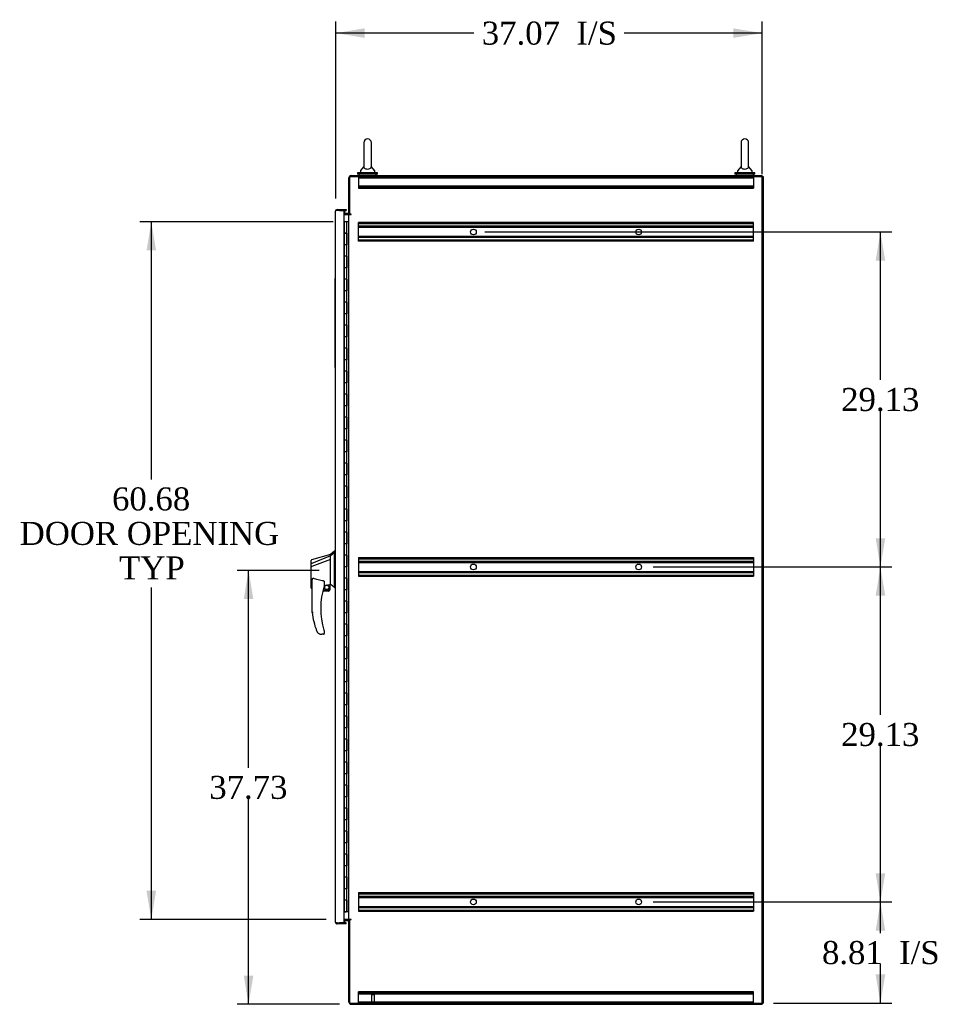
# Model space of a CAD drawing. Header units: inches. Extents: x 2 to 538, y -2 to 358.
# Tile 7 of 11: x 236 to 316, y 137 to 223. Entities that reach past the tile are written whole.
import ezdxf
from ezdxf.enums import TextEntityAlignment as Align
from ezdxf.lldxf.tags import DXFTag

# ---------------------------------------------------------------- set-up
doc = ezdxf.new("R2010")
doc.units = ezdxf.units.IN
doc.header["$MEASUREMENT"] = 0
for name, color, linetype in [('COM42890-5', 7, 'Continuous'), ('COM44036', 7, 'Continuous'), ('COM48815', 7, 'Continuous'), ('COM54578-60', 7, 'Continuous'), ('COM56746-3', 7, 'Continuous'), ('COM70839-3', 7, 'Continuous'), ('COM71120-5', 7, 'Continuous'), ('COM71122-9', 7, 'Continuous'), ('COM71123-9', 7, 'Continuous'), ('Default', 7, 'Continuous'), ('GSK11033', 7, 'Continuous'), ('HAN13066', 7, 'Continuous'), ('LAB11936', 7, 'Continuous'), ('SCS00680', 7, 'Continuous'), ('STD21878', 7, 'Continuous'), ('WAF25362', 7, 'Continuous'), ('WAM254785', 7, 'Continuous')]:
    doc.layers.add(name, color=color, linetype=linetype)
doc.styles.add('SEACAD_Times_New_Roman', font='times.ttf')
tags = doc.linetypes.add('HIDDEN2', pattern=[0.1875, 0.125, -0.0625]).pattern_tags.tags
tags[6:7] = [DXFTag(74, 4), DXFTag(75, 0), DXFTag(340, '0'), DXFTag(46, 0.0), DXFTag(50, 0.0), DXFTag(44, 0.0), DXFTag(45, 0.0)]
tags[4:5] = [DXFTag(74, 4), DXFTag(75, 0), DXFTag(340, '0'), DXFTag(46, 0.0), DXFTag(50, 0.0), DXFTag(44, 0.0), DXFTag(45, 0.0)]
doc.dimstyles.new('HAMMOND_(STH_-_540x360)', dxfattribs={"dimtxt": 2, "dimasz": 2.5, "dimexe": 1, "dimexo": 1, "dimgap": 0.5, "dimtad": 0, "dimtih": 1, "dimtoh": 1, "dimzin": 0, "dimdsep": 46, "dimtxsty": 'SEACAD_Times_New_Roman', "dimblk1": '_SE_FILLED', "dimblk2": '_SE_FILLED', "dimsah": 1, "dimcen": 1, "dimadec": 0, "dimazin": 0, "dimtfac": 0.8, "dimtofl": 0, "dimtmove": 1, "dimatfit": 3, "dimfxl": 1, "dimtolj": 1, "dimtzin": 0, "dimarcsym": 0})

# ---------------------------------------------------------------- blocks, each defined once
blk = doc.blocks.new('SE5')
at = {"layer": 'COM42890-5', "color": 7, "linetype": 'HIDDEN2'}
for p, q in [((265.321, 208.965), (265.321, 208.827)), ((265.321, 208.965), (266.113, 208.965)), ((266.38, 208.965), (298.925, 208.965)), ((275.071, 208.965), (275.071, 208.87)), ((275.571, 208.87), (275.571, 208.965)), ((289.446, 208.965), (289.446, 208.87)), ((289.946, 208.87), (289.946, 208.965)), ((299.192, 208.965), (299.696, 208.965)), ((299.696, 208.965), (299.696, 208.827)), ((265.321, 208.87), (299.696, 208.87)), ((265.321, 208.827), (265.321, 208.103)), ((265.321, 208.186), (299.696, 208.186)), ((265.321, 208.103), (265.321, 207.965)), ((265.321, 208.06), (299.696, 208.06)), ((299.696, 208.827), (299.696, 208.103)), ((299.696, 208.103), (299.696, 207.965)), ((265.321, 207.965), (299.696, 207.965)), ((265.321, 204.834), (265.321, 204.972)), ((299.696, 204.972), (265.321, 204.972)), ((299.696, 204.877), (265.321, 204.877)), ((265.321, 203.485), (265.321, 204.834)), ((299.696, 204.653), (265.321, 204.653)), ((299.696, 204.834), (299.696, 204.972)), ((299.696, 203.485), (299.696, 204.834)), ((299.696, 204.558), (265.321, 204.558)), ((299.696, 203.761), (265.321, 203.761)), ((299.696, 203.666), (265.321, 203.666)), ((265.321, 203.347), (265.321, 203.485)), ((299.696, 203.442), (265.321, 203.442)), ((299.696, 203.347), (265.321, 203.347)), ((299.696, 203.347), (299.696, 203.485)), ((265.321, 175.842), (265.321, 175.704)), ((265.321, 175.842), (299.696, 175.842)), ((265.321, 175.747), (299.696, 175.747)), ((265.321, 175.704), (265.321, 174.355)), ((265.321, 175.523), (299.696, 175.523)), ((299.696, 175.842), (299.696, 175.704)), ((299.696, 175.704), (299.696, 174.355)), ((265.321, 175.428), (299.696, 175.428)), ((265.321, 174.631), (299.696, 174.631)), ((265.321, 174.536), (299.696, 174.536)), ((265.321, 174.355), (265.321, 174.217)), ((265.321, 174.312), (299.696, 174.312)), ((265.321, 174.217), (299.696, 174.217)), ((299.696, 174.355), (299.696, 174.217)), ((265.321, 146.712), (265.321, 146.574)), ((265.321, 146.712), (299.696, 146.712)), ((265.321, 146.617), (299.696, 146.617)), ((265.321, 146.574), (265.321, 145.225)), ((299.696, 146.712), (299.696, 146.574)), ((299.696, 146.574), (299.696, 145.225)), ((265.321, 146.393), (299.696, 146.393)), ((265.321, 146.298), (299.696, 146.298)), ((265.321, 145.501), (299.696, 145.501)), ((265.321, 145.406), (299.696, 145.406)), ((265.321, 145.225), (265.321, 145.087)), ((265.321, 145.182), (299.696, 145.182)), ((265.321, 145.087), (299.696, 145.087)), ((299.696, 145.225), (299.696, 145.087)), ((265.321, 137.957), (265.321, 138.095)), ((299.696, 138.095), (265.321, 138.095)), ((299.696, 138), (265.321, 138)), ((265.321, 137.233), (265.321, 137.957)), ((299.696, 137.874), (265.321, 137.874)), ((299.696, 137.957), (299.696, 138.095)), ((299.696, 137.233), (299.696, 137.957)), ((265.321, 137.095), (265.321, 137.233)), ((299.696, 137.19), (265.321, 137.19)), ((266.448, 137.095), (265.321, 137.095)), ((299.696, 137.095), (266.729, 137.095)), ((275.071, 137.19), (275.071, 137.095)), ((275.571, 137.095), (275.571, 137.19)), ((289.446, 137.19), (289.446, 137.095)), ((289.946, 137.095), (289.946, 137.19)), ((299.696, 137.095), (299.696, 137.233))]:
    blk.add_line(p, q, dxfattribs=at)
for centre in [(275.321, 204.16), (289.696, 204.16), (275.321, 175.03), (289.696, 175.03), (275.321, 145.9), (289.696, 145.9)]:
    blk.add_circle(centre, 0.25, dxfattribs=at)
at = {"layer": 'COM44036', "color": 7, "linetype": 'Continuous'}
for p, q in [((264.077, 206.019), (264.115, 206.019)), ((264.115, 206.019), (264.115, 205.78)), ((264.207, 206.114), (264.245, 206.114)), ((264.207, 206.019), (264.245, 206.019)), ((264.245, 206.114), (264.245, 206.019)), ((264.115, 144.084), (264.077, 144.084)), ((264.115, 144.28), (264.115, 144.084)), ((264.245, 144.084), (264.207, 144.084)), ((264.245, 143.989), (264.207, 143.989)), ((264.245, 143.989), (264.245, 144.084))]:
    blk.add_line(p, q, dxfattribs=at)
at = {"layer": 'COM48815', "color": 7, "linetype": 'Continuous'}
for p, q in [((300.554, 208.965), (300.429, 208.965)), ((300.554, 137.095), (300.554, 208.965)), ((300.554, 137.095), (300.429, 137.095))]:
    blk.add_line(p, q, dxfattribs=at)
at = {"layer": 'COM54578-60', "color": 7, "linetype": 'Continuous'}
for p, q in [((264.079, 205.051), (264.077, 205.051)), ((264.282, 205.051), (264.079, 205.051)), ((264.079, 205.051), (264.079, 204.051)), ((264.494, 205.051), (264.282, 205.051)), ((264.282, 205.051), (264.282, 204.051)), ((264.079, 204.051), (264.079, 203.05)), ((264.079, 204.051), (264.313, 204.051)), ((264.079, 204.051), (264.079, 204.051)), ((264.282, 204.051), (264.079, 204.051)), ((264.141, 204.051), (264.141, 204.051)), ((264.146, 204.051), (264.146, 204.051)), ((264.246, 204.051), (264.246, 204.051)), ((264.326, 204.051), (264.282, 204.051)), ((264.313, 203.051), (264.313, 204.051)), ((264.322, 203.051), (264.322, 204.051)), ((264.326, 204.051), (264.326, 203.051)), ((264.282, 203.051), (264.079, 203.051)), ((264.079, 203.051), (264.079, 202.051)), ((264.313, 203.05), (264.079, 203.05)), ((264.282, 203.051), (264.282, 202.051)), ((264.326, 203.051), (264.282, 203.051)), ((264.079, 202.051), (264.079, 201.05)), ((264.282, 202.051), (264.079, 202.051)), ((264.282, 202.051), (264.079, 202.051)), ((264.326, 202.051), (264.282, 202.051)), ((264.313, 201.051), (264.313, 202.051)), ((264.322, 201.051), (264.322, 202.051)), ((264.326, 202.051), (264.326, 201.051)), ((264.282, 201.051), (264.079, 201.051)), ((264.079, 201.051), (264.079, 200.051)), ((264.313, 201.05), (264.079, 201.05)), ((264.282, 201.051), (264.282, 200.051)), ((264.326, 201.051), (264.282, 201.051)), ((264.079, 200.051), (264.079, 199.05)), ((264.282, 200.051), (264.079, 200.051)), ((264.282, 200.051), (264.079, 200.051)), ((264.326, 200.051), (264.282, 200.051)), ((264.313, 199.051), (264.313, 200.051)), ((264.322, 199.051), (264.322, 200.051)), ((264.326, 200.051), (264.326, 199.051)), ((264.282, 199.051), (264.079, 199.051)), ((264.079, 199.051), (264.079, 198.051)), ((264.313, 199.05), (264.079, 199.05)), ((264.282, 199.051), (264.282, 198.051)), ((264.326, 199.051), (264.282, 199.051)), ((264.079, 198.051), (264.079, 197.05)), ((264.282, 198.051), (264.079, 198.051)), ((264.282, 198.051), (264.079, 198.051)), ((264.326, 198.051), (264.282, 198.051)), ((264.313, 197.051), (264.313, 198.051)), ((264.322, 197.051), (264.322, 198.051)), ((264.326, 198.051), (264.326, 197.051)), ((264.282, 197.051), (264.079, 197.051)), ((264.079, 197.051), (264.079, 196.051)), ((264.313, 197.05), (264.079, 197.05)), ((264.282, 197.051), (264.282, 196.051)), ((264.326, 197.051), (264.282, 197.051)), ((264.079, 196.051), (264.079, 195.05)), ((264.282, 196.051), (264.079, 196.051)), ((264.282, 196.051), (264.079, 196.051)), ((264.326, 196.051), (264.282, 196.051)), ((264.313, 195.051), (264.313, 196.051)), ((264.322, 195.051), (264.322, 196.051)), ((264.326, 196.051), (264.326, 195.051)), ((264.282, 195.051), (264.079, 195.051)), ((264.079, 195.051), (264.079, 194.051)), ((264.313, 195.05), (264.079, 195.05)), ((264.282, 195.051), (264.282, 194.051)), ((264.326, 195.051), (264.282, 195.051)), ((264.079, 194.051), (264.079, 193.05)), ((264.282, 194.051), (264.079, 194.051)), ((264.282, 194.051), (264.079, 194.051)), ((264.326, 194.051), (264.282, 194.051)), ((264.313, 193.051), (264.313, 194.051)), ((264.322, 193.051), (264.322, 194.051)), ((264.326, 194.051), (264.326, 193.051)), ((264.282, 193.051), (264.079, 193.051)), ((264.079, 193.051), (264.079, 192.051)), ((264.313, 193.05), (264.079, 193.05)), ((264.282, 193.051), (264.282, 192.051)), ((264.326, 193.051), (264.282, 193.051)), ((264.079, 192.051), (264.079, 191.05)), ((264.282, 192.051), (264.079, 192.051)), ((264.282, 192.051), (264.079, 192.051)), ((264.326, 192.051), (264.282, 192.051)), ((264.313, 191.051), (264.313, 192.051)), ((264.322, 191.051), (264.322, 192.051)), ((264.326, 192.051), (264.326, 191.051)), ((264.282, 191.051), (264.079, 191.051)), ((264.079, 191.051), (264.079, 190.051)), ((264.313, 191.05), (264.079, 191.05)), ((264.282, 191.051), (264.282, 190.051)), ((264.326, 191.051), (264.282, 191.051)), ((264.079, 190.051), (264.079, 189.05)), ((264.282, 190.051), (264.079, 190.051)), ((264.282, 190.051), (264.079, 190.051)), ((264.326, 190.051), (264.282, 190.051)), ((264.313, 189.051), (264.313, 190.051)), ((264.322, 189.051), (264.322, 190.051)), ((264.326, 190.051), (264.326, 189.051)), ((264.282, 189.051), (264.079, 189.051)), ((264.079, 189.051), (264.079, 188.051)), ((264.313, 189.05), (264.079, 189.05)), ((264.282, 189.051), (264.282, 188.051)), ((264.326, 189.051), (264.282, 189.051)), ((264.079, 188.051), (264.079, 187.05)), ((264.282, 188.051), (264.079, 188.051)), ((264.282, 188.051), (264.079, 188.051)), ((264.326, 188.051), (264.282, 188.051)), ((264.313, 187.051), (264.313, 188.051)), ((264.322, 187.051), (264.322, 188.051)), ((264.326, 188.051), (264.326, 187.051)), ((264.282, 187.051), (264.079, 187.051)), ((264.079, 187.051), (264.079, 186.051)), ((264.313, 187.05), (264.079, 187.05)), ((264.282, 187.051), (264.282, 186.051)), ((264.326, 187.051), (264.282, 187.051)), ((264.079, 186.051), (264.079, 185.05)), ((264.282, 186.051), (264.079, 186.051)), ((264.282, 186.051), (264.079, 186.051)), ((264.326, 186.051), (264.282, 186.051)), ((264.313, 185.051), (264.313, 186.051)), ((264.322, 185.051), (264.322, 186.051)), ((264.326, 186.051), (264.326, 185.051)), ((264.282, 185.051), (264.079, 185.051)), ((264.079, 185.051), (264.079, 184.051)), ((264.313, 185.05), (264.079, 185.05)), ((264.282, 185.051), (264.282, 184.051)), ((264.326, 185.051), (264.282, 185.051)), ((264.079, 184.051), (264.079, 183.05)), ((264.282, 184.051), (264.079, 184.051)), ((264.282, 184.051), (264.079, 184.051)), ((264.326, 184.051), (264.282, 184.051)), ((264.313, 183.051), (264.313, 184.051)), ((264.322, 183.051), (264.322, 184.051)), ((264.326, 184.051), (264.326, 183.051)), ((264.282, 183.051), (264.079, 183.051)), ((264.079, 183.051), (264.079, 182.051)), ((264.313, 183.05), (264.079, 183.05)), ((264.282, 183.051), (264.282, 182.051)), ((264.326, 183.051), (264.282, 183.051)), ((264.079, 182.051), (264.079, 181.05)), ((264.282, 182.051), (264.079, 182.051)), ((264.282, 182.051), (264.079, 182.051)), ((264.326, 182.051), (264.282, 182.051)), ((264.313, 181.051), (264.313, 182.051)), ((264.322, 181.051), (264.322, 182.051)), ((264.326, 182.051), (264.326, 181.051)), ((264.282, 181.051), (264.079, 181.051)), ((264.079, 181.051), (264.079, 180.051)), ((264.313, 181.05), (264.079, 181.05)), ((264.282, 181.051), (264.282, 180.051)), ((264.326, 181.051), (264.282, 181.051)), ((264.079, 180.051), (264.079, 179.05)), ((264.282, 180.051), (264.079, 180.051)), ((264.282, 180.051), (264.079, 180.051)), ((264.326, 180.051), (264.282, 180.051)), ((264.313, 179.051), (264.313, 180.051)), ((264.322, 179.051), (264.322, 180.051)), ((264.326, 180.051), (264.326, 179.051)), ((264.282, 179.051), (264.079, 179.051)), ((264.079, 179.051), (264.079, 178.051)), ((264.313, 179.05), (264.079, 179.05)), ((264.282, 179.051), (264.282, 178.051)), ((264.326, 179.051), (264.282, 179.051)), ((264.079, 178.051), (264.079, 177.05)), ((264.282, 178.051), (264.079, 178.051)), ((264.282, 178.051), (264.079, 178.051)), ((264.326, 178.051), (264.282, 178.051)), ((264.313, 177.051), (264.313, 178.051)), ((264.322, 177.051), (264.322, 178.051)), ((264.326, 178.051), (264.326, 177.051)), ((264.282, 177.051), (264.079, 177.051)), ((264.079, 177.051), (264.079, 176.051)), ((264.313, 177.05), (264.079, 177.05)), ((264.282, 177.051), (264.282, 176.051)), ((264.326, 177.051), (264.282, 177.051)), ((264.079, 176.051), (264.079, 175.05)), ((264.282, 176.051), (264.079, 176.051)), ((264.282, 176.051), (264.079, 176.051)), ((264.326, 176.051), (264.282, 176.051)), ((264.313, 175.051), (264.313, 176.051)), ((264.322, 175.051), (264.322, 176.051)), ((264.326, 176.051), (264.326, 175.051)), ((264.282, 175.051), (264.079, 175.051)), ((264.079, 175.051), (264.079, 174.051)), ((264.313, 175.05), (264.079, 175.05)), ((264.282, 175.051), (264.282, 174.051)), ((264.326, 175.051), (264.282, 175.051)), ((264.079, 174.051), (264.079, 173.05)), ((264.282, 174.051), (264.079, 174.051)), ((264.282, 174.051), (264.079, 174.051)), ((264.326, 174.051), (264.282, 174.051)), ((264.313, 173.051), (264.313, 174.051)), ((264.322, 173.051), (264.322, 174.051)), ((264.326, 174.051), (264.326, 173.051)), ((264.282, 173.051), (264.079, 173.051)), ((264.079, 173.051), (264.079, 172.051)), ((264.313, 173.05), (264.079, 173.05)), ((264.282, 173.051), (264.282, 172.051)), ((264.326, 173.051), (264.282, 173.051)), ((264.079, 172.051), (264.079, 171.05)), ((264.282, 172.051), (264.079, 172.051)), ((264.282, 172.051), (264.079, 172.051)), ((264.326, 172.051), (264.282, 172.051)), ((264.313, 171.051), (264.313, 172.051)), ((264.322, 171.051), (264.322, 172.051)), ((264.326, 172.051), (264.326, 171.051)), ((264.282, 171.051), (264.079, 171.051)), ((264.079, 171.051), (264.079, 170.051)), ((264.313, 171.05), (264.079, 171.05)), ((264.282, 171.051), (264.282, 170.051)), ((264.326, 171.051), (264.282, 171.051)), ((264.079, 170.051), (264.079, 169.05)), ((264.282, 170.051), (264.079, 170.051)), ((264.282, 170.051), (264.079, 170.051)), ((264.326, 170.051), (264.282, 170.051)), ((264.313, 169.051), (264.313, 170.051)), ((264.322, 169.051), (264.322, 170.051)), ((264.326, 170.051), (264.326, 169.051)), ((264.282, 169.051), (264.079, 169.051)), ((264.079, 169.051), (264.079, 168.051)), ((264.313, 169.05), (264.079, 169.05)), ((264.282, 169.051), (264.282, 168.051)), ((264.326, 169.051), (264.282, 169.051)), ((264.079, 168.051), (264.079, 167.05)), ((264.282, 168.051), (264.079, 168.051)), ((264.282, 168.051), (264.079, 168.051)), ((264.326, 168.051), (264.282, 168.051)), ((264.313, 167.051), (264.313, 168.051)), ((264.322, 167.051), (264.322, 168.051)), ((264.326, 168.051), (264.326, 167.051)), ((264.282, 167.051), (264.079, 167.051)), ((264.079, 167.051), (264.079, 166.051)), ((264.313, 167.05), (264.079, 167.05)), ((264.282, 167.051), (264.282, 166.051)), ((264.326, 167.051), (264.282, 167.051)), ((264.079, 166.051), (264.079, 165.05)), ((264.282, 166.051), (264.079, 166.051)), ((264.282, 166.051), (264.079, 166.051)), ((264.326, 166.051), (264.282, 166.051)), ((264.313, 165.051), (264.313, 166.051)), ((264.322, 165.051), (264.322, 166.051)), ((264.326, 166.051), (264.326, 165.051)), ((264.282, 165.051), (264.079, 165.051)), ((264.079, 165.051), (264.079, 164.051)), ((264.313, 165.05), (264.079, 165.05)), ((264.282, 165.051), (264.282, 164.051)), ((264.326, 165.051), (264.282, 165.051)), ((264.079, 164.051), (264.079, 163.05)), ((264.282, 164.051), (264.079, 164.051)), ((264.282, 164.051), (264.079, 164.051)), ((264.326, 164.051), (264.282, 164.051)), ((264.313, 163.051), (264.313, 164.051)), ((264.322, 163.051), (264.322, 164.051)), ((264.326, 164.051), (264.326, 163.051)), ((264.282, 163.051), (264.079, 163.051)), ((264.079, 163.051), (264.079, 162.051)), ((264.313, 163.05), (264.079, 163.05)), ((264.282, 163.051), (264.282, 162.051)), ((264.326, 163.051), (264.282, 163.051)), ((264.079, 162.051), (264.079, 161.05)), ((264.282, 162.051), (264.079, 162.051)), ((264.282, 162.051), (264.079, 162.051)), ((264.326, 162.051), (264.282, 162.051)), ((264.313, 161.051), (264.313, 162.051)), ((264.322, 161.051), (264.322, 162.051)), ((264.326, 162.051), (264.326, 161.051)), ((264.282, 161.051), (264.079, 161.051)), ((264.079, 161.051), (264.079, 160.051)), ((264.313, 161.05), (264.079, 161.05)), ((264.282, 161.051), (264.282, 160.051)), ((264.326, 161.051), (264.282, 161.051)), ((264.079, 160.051), (264.079, 159.05)), ((264.282, 160.051), (264.079, 160.051)), ((264.282, 160.051), (264.079, 160.051)), ((264.326, 160.051), (264.282, 160.051)), ((264.313, 159.051), (264.313, 160.051)), ((264.322, 159.051), (264.322, 160.051)), ((264.326, 160.051), (264.326, 159.051)), ((264.282, 159.051), (264.079, 159.051)), ((264.079, 159.051), (264.079, 158.051)), ((264.313, 159.05), (264.079, 159.05)), ((264.282, 159.051), (264.282, 158.051)), ((264.326, 159.051), (264.282, 159.051)), ((264.079, 158.051), (264.079, 157.05)), ((264.282, 158.051), (264.079, 158.051)), ((264.282, 158.051), (264.079, 158.051)), ((264.326, 158.051), (264.282, 158.051)), ((264.313, 157.051), (264.313, 158.051)), ((264.322, 157.051), (264.322, 158.051)), ((264.326, 158.051), (264.326, 157.051)), ((264.282, 157.051), (264.079, 157.051)), ((264.079, 157.051), (264.079, 156.051)), ((264.313, 157.05), (264.079, 157.05)), ((264.282, 157.051), (264.282, 156.051)), ((264.326, 157.051), (264.282, 157.051)), ((264.079, 156.051), (264.079, 155.05)), ((264.282, 156.051), (264.079, 156.051)), ((264.282, 156.051), (264.079, 156.051)), ((264.326, 156.051), (264.282, 156.051)), ((264.313, 155.051), (264.313, 156.051)), ((264.322, 155.051), (264.322, 156.051)), ((264.326, 156.051), (264.326, 155.051)), ((264.282, 155.051), (264.079, 155.051)), ((264.079, 155.051), (264.079, 154.051)), ((264.313, 155.05), (264.079, 155.05)), ((264.282, 155.051), (264.282, 154.051)), ((264.326, 155.051), (264.282, 155.051)), ((264.079, 154.051), (264.079, 153.05)), ((264.282, 154.051), (264.079, 154.051)), ((264.282, 154.051), (264.079, 154.051)), ((264.326, 154.051), (264.282, 154.051)), ((264.313, 153.051), (264.313, 154.051)), ((264.322, 153.051), (264.322, 154.051)), ((264.326, 154.051), (264.326, 153.051)), ((264.282, 153.051), (264.079, 153.051)), ((264.079, 153.051), (264.079, 152.051)), ((264.313, 153.05), (264.079, 153.05)), ((264.282, 153.051), (264.282, 152.051)), ((264.326, 153.051), (264.282, 153.051)), ((264.079, 152.051), (264.079, 151.05)), ((264.282, 152.051), (264.079, 152.051)), ((264.282, 152.051), (264.079, 152.051)), ((264.326, 152.051), (264.282, 152.051)), ((264.313, 151.051), (264.313, 152.051)), ((264.322, 151.051), (264.322, 152.051)), ((264.326, 152.051), (264.326, 151.051)), ((264.282, 151.051), (264.079, 151.051)), ((264.079, 151.051), (264.079, 150.051)), ((264.313, 151.05), (264.079, 151.05)), ((264.282, 151.051), (264.282, 150.051)), ((264.326, 151.051), (264.282, 151.051)), ((264.079, 150.051), (264.079, 149.05)), ((264.282, 150.051), (264.079, 150.051)), ((264.282, 150.051), (264.079, 150.051)), ((264.326, 150.051), (264.282, 150.051)), ((264.313, 149.051), (264.313, 150.051)), ((264.322, 149.051), (264.322, 150.051)), ((264.326, 150.051), (264.326, 149.051)), ((264.282, 149.051), (264.079, 149.051)), ((264.079, 149.051), (264.079, 148.051)), ((264.313, 149.05), (264.079, 149.05)), ((264.282, 149.051), (264.282, 148.051)), ((264.326, 149.051), (264.282, 149.051)), ((264.079, 148.051), (264.079, 147.05)), ((264.282, 148.051), (264.079, 148.051)), ((264.282, 148.051), (264.079, 148.051)), ((264.326, 148.051), (264.282, 148.051)), ((264.313, 147.051), (264.313, 148.051)), ((264.322, 147.051), (264.322, 148.051)), ((264.326, 148.051), (264.326, 147.051)), ((264.282, 147.051), (264.079, 147.051)), ((264.079, 147.051), (264.079, 146.051)), ((264.313, 147.05), (264.079, 147.05)), ((264.282, 147.051), (264.282, 146.051)), ((264.326, 147.051), (264.282, 147.051)), ((264.079, 146.051), (264.079, 145.051)), ((264.282, 146.051), (264.079, 146.051)), ((264.282, 146.051), (264.079, 146.051)), ((264.326, 146.051), (264.282, 146.051)), ((264.313, 145.051), (264.313, 146.051)), ((264.322, 145.051), (264.322, 146.051)), ((264.326, 146.051), (264.326, 145.051)), ((264.079, 145.051), (264.077, 145.051)), ((264.313, 145.051), (264.079, 145.051)), ((264.133, 145.016), (264.133, 145.042)), ((264.133, 145.042), (264.183, 145.042)), ((264.183, 145.016), (264.133, 145.016)), ((264.146, 145.051), (264.146, 145.042)), ((264.208, 145.042), (264.183, 145.042)), ((264.208, 145.016), (264.183, 145.016)), ((264.208, 145.042), (264.258, 145.042)), ((264.258, 145.016), (264.208, 145.016)), ((264.246, 145.042), (264.246, 145.051)), ((264.258, 145.042), (264.258, 145.016)), ((264.326, 145.051), (264.322, 145.051)), ((264.494, 145.051), (264.326, 145.051))]:
    blk.add_line(p, q, dxfattribs=at)
at = {"layer": 'COM56746-3', "color": 7, "linetype": 'Continuous'}
for p, q in [((263.332, 144.132), (263.332, 205.971)), ((263.332, 205.971), (263.332, 205.971)), ((263.332, 205.971), (263.332, 205.971)), ((263.332, 205.971), (263.332, 205.971)), ((263.412, 206.019), (263.362, 206.058)), ((263.475, 206.019), (263.362, 206.019)), ((263.475, 206.019), (263.412, 206.019)), ((263.475, 206.114), (264.207, 206.114)), ((264.077, 206.019), (263.475, 206.019)), ((263.475, 206.019), (263.475, 206.019)), ((263.677, 206.019), (264.207, 206.019)), ((264.077, 144.084), (264.077, 206.019)), ((264.207, 206.114), (264.207, 206.019)), ((263.332, 144.132), (263.332, 144.132)), ((263.332, 144.132), (263.332, 144.131)), ((263.475, 144.084), (263.362, 144.084)), ((263.412, 144.084), (263.362, 144.045)), ((263.412, 144.084), (263.475, 144.084)), ((263.475, 144.084), (264.077, 144.084)), ((263.475, 144.084), (263.475, 144.084)), ((264.207, 143.989), (263.475, 143.989)), ((264.207, 144.084), (263.677, 144.084)), ((264.207, 143.989), (264.207, 144.084))]:
    blk.add_line(p, q, dxfattribs=at)
for centre, start, end in [((263.475, 205.971), 142.49641, 179.84393), ((263.475, 205.971), 179.92383, 180), ((263.475, 205.971), 90, 142.49641), ((263.475, 144.132), 180, 180.07617), ((263.475, 144.132), 180.15607, 217.50359), ((263.475, 144.132), 217.50359, 270)]:
    blk.add_arc(centre, 0.143, start, end, dxfattribs=at)
for points in [[(263.362, 206.019), (263.352, 206.011), (263.345, 206.003), (263.337, 205.991), (263.335, 205.987), (263.333, 205.979), (263.332, 205.975), (263.332, 205.971)], [(263.362, 144.084), (263.352, 144.092), (263.345, 144.1), (263.337, 144.112), (263.335, 144.116), (263.333, 144.124), (263.332, 144.128), (263.332, 144.132)]]:
    blk.add_open_spline(points, degree=3, knots=[0, 0, 0, 0, 0.5, 0.5, 0.75, 0.75, 1, 1, 1, 1], dxfattribs=at)
at = {"layer": 'COM70839-3', "color": 7, "linetype": 'Continuous'}
for p, q in [((264.559, 205.685), (264.572, 205.715)), ((264.577, 144.375), (264.59, 144.345))]:
    blk.add_line(p, q, dxfattribs=at)
at = {"layer": 'COM71120-5', "color": 7, "linetype": 'Continuous'}
for p, q in [((300.429, 208.965), (264.589, 208.965)), ((264.589, 205.715), (264.589, 208.965)), ((300.429, 137.095), (300.429, 208.965)), ((264.077, 205.685), (264.399, 205.685)), ((264.494, 205.685), (264.399, 205.685)), ((264.494, 205.685), (264.684, 205.685)), ((264.494, 144.375), (264.494, 205.685)), ((264.684, 205.715), (264.589, 205.715)), ((264.399, 144.375), (264.077, 144.375)), ((264.399, 144.375), (264.494, 144.375)), ((264.684, 144.375), (264.494, 144.375)), ((264.684, 144.345), (264.589, 144.345)), ((264.589, 137.095), (264.589, 144.345)), ((264.589, 137.095), (300.429, 137.095))]:
    blk.add_line(p, q, dxfattribs=at)
for centre in [(264.684, 205.7), (264.684, 144.36)]:
    blk.add_arc(centre, 0.015, 270, 90, dxfattribs=at)
at = {"layer": 'COM71122-9', "color": 7, "linetype": 'Continuous'}
for p, q in [((264.684, 209.06), (300.429, 209.06)), ((300.429, 208.965), (300.429, 209.06)), ((264.494, 205.715), (264.494, 208.87)), ((264.399, 205.78), (264.077, 205.78)), ((264.589, 205.715), (264.494, 205.715))]:
    blk.add_line(p, q, dxfattribs=at)
for centre, radius, start, end in [((264.684, 208.87), 0.19, 90, 180), ((264.399, 205.875), 0.095, 270, 0), ((264.399, 205.875), 0.19, 270, 302.6369)]:
    blk.add_arc(centre, radius, start, end, dxfattribs=at)
at = {"layer": 'COM71123-9', "color": 7, "linetype": 'Continuous'}
for p, q in [((264.077, 144.28), (264.399, 144.28)), ((264.494, 137.19), (264.494, 144.345)), ((264.589, 144.345), (264.494, 144.345)), ((264.684, 137), (300.429, 137)), ((300.429, 137.095), (300.429, 137))]:
    blk.add_line(p, q, dxfattribs=at)
for centre, radius, start, end in [((264.399, 144.185), 0.19, 57.3631, 90), ((264.399, 144.185), 0.095, 0, 90), ((264.684, 137.19), 0.19, 180, 270)]:
    blk.add_arc(centre, radius, start, end, dxfattribs=at)
at = {"layer": 'GSK11033', "color": 7, "linetype": 'Continuous'}
for p, q in [((263.677, 206.019), (263.427, 206.019)), ((263.427, 206.019), (263.427, 206.019)), ((263.677, 206.019), (263.677, 206.019)), ((263.715, 206.019), (263.715, 206.019)), ((263.427, 144.084), (263.427, 144.084)), ((263.427, 144.084), (263.677, 144.084)), ((263.677, 144.084), (263.677, 144.084)), ((263.769, 144.084), (263.769, 144.084))]:
    blk.add_line(p, q, dxfattribs=at)
at = {"layer": 'HAN13066', "color": 7, "linetype": 'Continuous'}
for p, q in [((263.252, 176.401), (262.897, 176.101)), ((263.332, 176.401), (263.249, 176.401)), ((263.252, 176.401), (263.252, 176.299)), ((261.217, 175.308), (261.217, 175.605)), ((262.897, 176.101), (261.249, 175.66)), ((262.897, 175.989), (261.262, 175.333)), ((262.897, 175.675), (261.273, 175.072)), ((262.897, 175.989), (262.897, 176.101)), ((262.897, 175.843), (262.897, 175.989)), ((262.897, 175.749), (262.897, 175.843)), ((262.897, 175.675), (262.897, 175.749)), ((262.897, 173.79), (262.897, 175.675)), ((263.252, 176.24), (263.252, 176.299)), ((263.252, 176.153), (263.252, 176.24)), ((263.252, 173.663), (263.252, 176.153)), ((261.217, 175.074), (261.217, 175.308)), ((261.217, 173.202), (261.217, 175.074)), ((261.271, 175.072), (261.273, 175.072)), ((261.291, 173.143), (261.297, 173.145)), ((261.297, 171.068), (261.297, 173.739)), ((262.258, 173.051), (262.832, 173.051)), ((262.357, 173.658), (262.357, 173.395)), ((262.357, 173.409), (262.484, 173.438)), ((262.567, 173.458), (262.802, 173.512)), ((262.832, 173.516), (262.897, 173.531)), ((262.832, 173.516), (262.832, 173.516)), ((262.832, 173.516), (262.832, 173.051)), ((262.897, 173.644), (262.897, 173.79)), ((262.897, 173.531), (262.897, 173.644)), ((263.252, 173.258), (263.252, 173.663)), ((263.252, 173.233), (263.252, 173.258)), ((263.252, 173.231), (263.332, 173.231)), ((262.707, 172.926), (262.227, 172.926)), ((261.86, 169.266), (261.858, 169.264)), ((262.297, 169.176), (262.142, 169.176)), ((262.357, 169.414), (262.357, 169.236))]:
    blk.add_line(p, q, dxfattribs=at)
blk.add_circle((262.571, 173.255), 0.188, dxfattribs=at)
for centre, radius, start, end in [((261.277, 175.605), 0.06, 105.82399, 180.01847), ((261.262, 175.432), 0.361, 262.90649, 271.52325), ((268.461, 171.405), 6.417, 162.10501, 197.01016), ((262.297, 173.395), 0.06, 342.10501, 0), ((262.571, 173.255), 0.202, 115.2676, 90.89564), ((262.309, 174.383), 0.961, 280.53162, 285.63162), ((262.707, 173.051), 0.125, 270, 310.5358), ((262.707, 173.051), 0.125, 310.5358, 346.11346), ((262.707, 173.051), 0.125, 346.11346, 0), ((226.486, 130.085), 56.686, 49.56494, 50.03473), ((268.637, 172.004), 7.4, 187.26095, 199.71455), ((262.142, 169.676), 0.5, 199.71455, 235.43766), ((262.142, 169.676), 0.5, 235.43766, 270), ((262.297, 169.236), 0.06, 270, 0), ((262.297, 169.414), 0.06, 0, 17.89499)]:
    blk.add_arc(centre, radius, start, end, dxfattribs=at)
blk.add_ellipse((261.277, 173.202), major_axis=(0.06, 0), ratio=0.99816, start_param=3.130517, end_param=4.953484, dxfattribs=at)
blk.add_open_spline([(263.252, 176.299), (263.134, 176.196), (263.015, 176.092), (262.897, 175.989)], degree=3, dxfattribs=at)
for points, knots in [([(261.262, 175.333), (261.249, 175.332), (261.237, 175.329), (261.221, 175.32), (261.217, 175.314), (261.217, 175.308)], [0, 0, 0, 0, 0.5, 0.5, 1, 1, 1, 1]), ([(261.297, 173.739), (261.297, 173.796), (261.301, 173.854), (261.316, 173.939), (261.322, 173.968), (261.336, 174.008), (261.342, 174.022), (261.355, 174.04), (261.359, 174.046), (261.372, 174.053), (261.38, 174.054), (261.387, 174.051)], [0, 0, 0, 0, 0.5, 0.5, 0.75, 0.75, 0.875, 0.875, 0.9375, 0.9375, 1, 1, 1, 1]), ([(262.297, 173.813), (262.219, 173.824), (262.141, 173.836), (261.987, 173.866), (261.91, 173.883), (261.758, 173.922), (261.682, 173.945), (261.533, 173.994), (261.46, 174.022), (261.387, 174.051)], [0, 0, 0, 0, 0.25, 0.25, 0.5, 0.5, 0.75, 0.75, 1, 1, 1, 1]), ([(262.297, 173.813), (262.301, 173.812), (262.305, 173.811), (262.311, 173.807), (262.314, 173.804), (262.322, 173.796), (262.326, 173.79), (262.333, 173.777), (262.336, 173.77), (262.341, 173.757), (262.344, 173.75), (262.35, 173.729), (262.352, 173.715), (262.355, 173.694), (262.356, 173.687), (262.357, 173.673), (262.357, 173.665), (262.357, 173.658)], [0, 0, 0, 0, 0.0625, 0.0625, 0.125, 0.125, 0.25, 0.25, 0.375, 0.375, 0.5, 0.5, 0.75, 0.75, 0.875, 0.875, 1, 1, 1, 1]), ([(262.802, 173.512), (262.806, 173.513), (262.81, 173.514), (262.817, 173.515), (262.82, 173.516), (262.829, 173.517), (262.832, 173.517), (262.832, 173.516)], [0, 0, 0, 0, 0.25, 0.25, 0.5, 0.5, 1, 1, 1, 1]), ([(261.387, 171.074), (261.381, 171.074), (261.375, 171.073), (261.364, 171.073), (261.358, 171.072), (261.342, 171.071), (261.332, 171.071), (261.319, 171.07), (261.315, 171.07), (261.309, 171.069), (261.306, 171.069), (261.302, 171.069), (261.3, 171.069), (261.298, 171.068), (261.297, 171.068), (261.297, 171.068)], [0, 0, 0, 0, 0.125, 0.125, 0.25, 0.25, 0.5, 0.5, 0.625, 0.625, 0.75, 0.75, 0.875, 0.875, 1, 1, 1, 1]), ([(262.324, 169.527), (262.33, 169.51), (262.335, 169.493), (262.343, 169.467), (262.346, 169.459), (262.35, 169.447), (262.351, 169.443), (262.352, 169.438), (262.353, 169.436), (262.354, 169.434), (262.354, 169.433), (262.354, 169.433)], [0, 0, 0, 0, 0.5, 0.5, 0.75, 0.75, 0.875, 0.875, 0.9375, 0.9375, 1, 1, 1, 1])]:
    blk.add_open_spline(points, degree=3, knots=knots, dxfattribs=at)
at = {"layer": 'LAB11936', "color": 7, "linetype": 'Continuous'}
for p, q in [((263.302, 199.739), (263.302, 200.114)), ((263.332, 200.114), (263.302, 200.114)), ((263.302, 192.739), (263.302, 199.739)), ((263.272, 199.258), (263.268, 199.258)), ((263.268, 198.804), (263.302, 198.804)), ((263.272, 199.261), (263.302, 199.261)), ((263.272, 199.258), (263.302, 199.258)), ((263.272, 199.251), (263.302, 199.251)), ((263.272, 199.251), (263.272, 198.81)), ((263.272, 198.81), (263.302, 198.81)), ((263.272, 198.789), (263.272, 198.761)), ((263.272, 198.761), (263.302, 198.761)), ((263.302, 192.364), (263.302, 192.739)), ((263.332, 192.364), (263.302, 192.364))]:
    blk.add_line(p, q, dxfattribs=at)
at = {"layer": 'SCS00680', "color": 7, "linetype": 'Continuous'}
for p, q in [((265.786, 211.918), (265.786, 209.847)), ((266.448, 209.847), (266.448, 211.918)), ((298.598, 211.918), (298.598, 209.847)), ((299.26, 209.847), (299.26, 211.918)), ((265.777, 209.838), (265.506, 209.511)), ((266.728, 209.511), (266.457, 209.838)), ((298.589, 209.838), (298.318, 209.511)), ((299.54, 209.511), (299.269, 209.838)), ((265.492, 209.473), (265.492, 209.354)), ((266.742, 209.354), (266.742, 209.473)), ((298.304, 209.473), (298.304, 209.354)), ((299.554, 209.354), (299.554, 209.473))]:
    blk.add_line(p, q, dxfattribs=at)
for centre, radius, start, end in [((266.117, 211.918), 0.331, 0, 180), ((298.929, 211.918), 0.331, 0, 180), ((265.552, 209.473), 0.06, 140.32138, 180), ((265.552, 209.354), 0.06, 180, 270), ((266.682, 209.354), 0.06, 270, 0), ((266.682, 209.473), 0.06, 0, 39.67862), ((298.364, 209.473), 0.06, 140.32138, 180), ((298.364, 209.354), 0.06, 180, 270), ((299.494, 209.354), 0.06, 270, 0), ((299.494, 209.473), 0.06, 0, 39.67862)]:
    blk.add_arc(centre, radius, start, end, dxfattribs=at)
for points, knots in [([(265.786, 209.841), (265.786, 209.832), (265.788, 209.822), (265.796, 209.786), (265.809, 209.757), (265.859, 209.705), (265.896, 209.68), (265.997, 209.644), (266.061, 209.634), (266.191, 209.636), (266.253, 209.648), (266.35, 209.687), (266.384, 209.712), (266.43, 209.765), (266.441, 209.793), (266.447, 209.826), (266.448, 209.834), (266.448, 209.84)], [0.2213687, 0.2213687, 0.2213687, 0.2213687, 0.25, 0.25, 0.3125, 0.3125, 0.375, 0.375, 0.4375, 0.4375, 0.5, 0.5, 0.5625, 0.5625, 0.625, 0.625, 0.6470009, 0.6470009, 0.6470009, 0.6470009]), ([(298.598, 209.842), (298.598, 209.833), (298.599, 209.822), (298.608, 209.786), (298.621, 209.757), (298.671, 209.705), (298.708, 209.68), (298.809, 209.644), (298.873, 209.634), (299.003, 209.636), (299.065, 209.648), (299.162, 209.687), (299.196, 209.712), (299.242, 209.765), (299.253, 209.793), (299.259, 209.826), (299.26, 209.834), (299.26, 209.84)], [0.2199913, 0.2199913, 0.2199913, 0.2199913, 0.25, 0.25, 0.3125, 0.3125, 0.375, 0.375, 0.4375, 0.4375, 0.5, 0.5, 0.5625, 0.5625, 0.625, 0.625, 0.6470009, 0.6470009, 0.6470009, 0.6470009])]:
    blk.add_open_spline(points, degree=3, knots=knots, dxfattribs=at)
at = {"layer": 'STD21878', "color": 7, "linetype": 'HIDDEN2'}
for p, q in [((266.448, 137.126), (266.729, 137.126)), ((266.448, 137.126), (266.448, 137.095)), ((266.448, 137.095), (266.729, 137.095)), ((266.464, 137.845), (266.714, 137.845)), ((266.464, 137.845), (266.464, 137.126)), ((266.714, 137.126), (266.714, 137.845)), ((266.729, 137.095), (266.729, 137.126))]:
    blk.add_line(p, q, dxfattribs=at)
at = {"layer": 'WAF25362', "color": 7, "linetype": 'Continuous'}
for p, q in [((266.992, 209.294), (265.242, 209.294)), ((265.242, 209.294), (265.242, 209.185)), ((266.992, 209.185), (265.242, 209.185)), ((266.992, 209.185), (266.992, 209.294)), ((299.804, 209.294), (298.054, 209.294)), ((298.054, 209.294), (298.054, 209.185)), ((299.804, 209.185), (298.054, 209.185)), ((299.804, 209.185), (299.804, 209.294))]:
    blk.add_line(p, q, dxfattribs=at)
at = {"layer": 'WAM254785', "color": 7, "linetype": 'Continuous'}
for p, q in [((265.367, 209.185), (265.367, 209.06)), ((266.867, 209.06), (266.867, 209.185)), ((298.179, 209.185), (298.179, 209.06)), ((299.679, 209.06), (299.679, 209.185))]:
    blk.add_line(p, q, dxfattribs=at)
blk = doc.blocks.new('DMBLK745')
at = {"layer": 'Default', "linetype": 'Continuous'}
for points in [[(246.893, 202.551), (247.726, 202.551), (247.31, 205.051)], [(246.893, 146.875), (247.31, 144.375), (247.726, 146.875)]]:
    blk.add_hatch(color=7, dxfattribs=at).paths.add_polyline_path(points)
at = {"layer": 'Default', "color": 7, "linetype": 'Continuous'}
for p, q in [((263.141, 205.051), (246.31, 205.051)), ((247.31, 205.051), (247.31, 182.648)), ((247.31, 173.248), (247.31, 144.375)), ((262.527, 144.375), (246.31, 144.375))]:
    blk.add_line(p, q, dxfattribs=at)
at = {"layer": 'Default', "color": 7, "linetype": 'Continuous', "style": 'SEACAD_Times_New_Roman'}
for s, p in [('60.68', (243.897, 181.948)), ('DOOR OPENING ', (235.864, 178.948)), ('TYP', (244.513, 175.948))]:
    blk.add_text(s, height=2, dxfattribs=at).set_placement(p, align=Align.TOP_LEFT)
blk = doc.blocks.new('_SE_FILLED')
at = {"color": 0}
blk.add_line((0, 0), (-1, 0), dxfattribs=at)
blk.add_solid([(0, 0), (-1, -0.1665), (-1, 0.1665), (0, 0)], dxfattribs=at)
blk = doc.blocks.new('DMBLK752')
at = {"layer": 'Default', "linetype": 'Continuous'}
for points in [[(311.139, 143.4), (310.722, 145.9), (310.306, 143.4)], [(311.139, 139.595), (310.306, 139.595), (310.722, 137.095)]]:
    blk.add_hatch(color=7, dxfattribs=at).paths.add_polyline_path(points)
at = {"layer": 'Default', "color": 7, "linetype": 'Continuous'}
for p, q in [((290.946, 145.9), (311.722, 145.9)), ((310.722, 143.197), (310.722, 145.9)), ((310.722, 137.095), (310.722, 140.497)), ((301.429, 137.095), (311.722, 137.095))]:
    blk.add_line(p, q, dxfattribs=at)
at = {"layer": 'Default', "color": 7, "linetype": 'Continuous', "style": 'SEACAD_Times_New_Roman'}
for s, p in [('8.81', (305.638, 142.497)), ('I/S', (312.346, 142.497))]:
    blk.add_text(s, height=2, dxfattribs=at).set_placement(p, align=Align.TOP_LEFT)
blk = doc.blocks.new('DMBLK753')
at = {"layer": 'Default', "linetype": 'Continuous'}
for points in [[(311.139, 172.53), (310.722, 175.03), (310.306, 172.53)], [(311.139, 148.4), (310.306, 148.4), (310.722, 145.9)]]:
    blk.add_hatch(color=7, dxfattribs=at).paths.add_polyline_path(points)
at = {"layer": 'Default', "color": 7, "linetype": 'Continuous'}
for p, q in [((290.946, 175.03), (311.722, 175.03)), ((310.722, 162.165), (310.722, 175.03)), ((310.722, 145.9), (310.722, 159.465)), ((290.946, 145.9), (311.722, 145.9))]:
    blk.add_line(p, q, dxfattribs=at)
at = {"layer": 'Default', "color": 7, "linetype": 'Continuous', "style": 'SEACAD_Times_New_Roman'}
blk.add_text('29.13', height=2, dxfattribs=at).set_placement((307.31, 161.465), align=Align.TOP_LEFT)
blk = doc.blocks.new('DMBLK754')
at = {"layer": 'Default', "linetype": 'Continuous'}
for points in [[(311.139, 201.66), (310.722, 204.16), (310.306, 201.66)], [(311.139, 177.53), (310.306, 177.53), (310.722, 175.03)]]:
    blk.add_hatch(color=7, dxfattribs=at).paths.add_polyline_path(points)
at = {"layer": 'Default', "color": 7, "linetype": 'Continuous'}
for p, q in [((276.321, 204.16), (311.722, 204.16)), ((310.722, 191.295), (310.722, 204.16)), ((310.722, 175.03), (310.722, 188.595)), ((290.946, 175.03), (311.722, 175.03))]:
    blk.add_line(p, q, dxfattribs=at)
at = {"layer": 'Default', "color": 7, "linetype": 'Continuous', "style": 'SEACAD_Times_New_Roman'}
blk.add_text('29.13', height=2, dxfattribs=at).set_placement((307.31, 190.595), align=Align.TOP_LEFT)
blk = doc.blocks.new('DMBLK758')
at = {"layer": 'Default', "linetype": 'Continuous'}
for points in [[(265.862, 221.871), (263.362, 221.454), (265.862, 221.037)], [(297.929, 221.871), (297.929, 221.037), (300.429, 221.454)]]:
    blk.add_hatch(color=7, dxfattribs=at).paths.add_polyline_path(points)
at = {"layer": 'Default', "color": 7, "linetype": 'Continuous'}
for p, q in [((263.362, 207.058), (263.362, 222.454)), ((300.429, 209.186), (300.429, 222.454)), ((275.353, 221.454), (263.362, 221.454)), ((300.429, 221.454), (288.437, 221.454))]:
    blk.add_line(p, q, dxfattribs=at)
at = {"layer": 'Default', "color": 7, "linetype": 'Continuous', "style": 'SEACAD_Times_New_Roman'}
for s, p in [('I/S', (284.278, 222.454)), ('37.07', (276.053, 222.454))]:
    blk.add_text(s, height=2, dxfattribs=at).set_placement(p, align=Align.TOP_LEFT)
blk = doc.blocks.new('DMBLK767')
at = {"layer": 'Default', "linetype": 'Continuous'}
for points in [[(255.351, 172.233), (256.184, 172.233), (255.767, 174.733)], [(255.351, 139.5), (255.767, 137), (256.184, 139.5)]]:
    blk.add_hatch(color=7, dxfattribs=at).paths.add_polyline_path(points)
at = {"layer": 'Default', "color": 7, "linetype": 'Continuous'}
for p, q in [((261.897, 174.733), (254.767, 174.733)), ((255.767, 157.566), (255.767, 174.733)), ((255.767, 137), (255.767, 154.866)), ((263.684, 137), (254.767, 137))]:
    blk.add_line(p, q, dxfattribs=at)
at = {"layer": 'Default', "color": 7, "linetype": 'Continuous', "style": 'SEACAD_Times_New_Roman'}
blk.add_text('37.73', height=2, dxfattribs=at).set_placement((252.355, 156.866), align=Align.TOP_LEFT)

msp = doc.modelspace()

# ---------------------------------------------------------------- block references
at = {"layer": 'Default'}
msp.add_blockref('SE5', (0, 0), dxfattribs=at)

# ---------------------------------------------------------------- dimensions: what is measured, and where the dimension line sits
at = {"layer": 'Default', "color": 7, "linetype": 'Continuous'}
dim = msp.add_linear_dim(base=(263.362, 221.454), p1=(300.429, 208.186), p2=(263.362, 206.058), text='\\A1;<> I/S', dimstyle='HAMMOND_(STH_-_540x360)', override={"dimtmove": 0}, dxfattribs=at)
dim.commit()
dim.dimension.update_dxf_attribs({"geometry": 'DMBLK758', "text_midpoint": (281.895, 221.454), "dimtype": 160})
for base, p1, p2, angle, text, picture, middle, dimtype in [((247.31, 205.051), (264.141, 205.051), (264.399, 144.375), 270.24362, '\\A1;<>\\PDOOR OPENING \\XTYP', 'DMBLK745', (247.31, 180.948), 161), ((310.722, 204.16), (289.946, 175.03), (275.321, 204.16), 90, '\\A1;<>', 'DMBLK754', (310.722, 189.595), 160), ((255.767, 174.733), (264.684, 137), (262.897, 174.733), 90, '\\A1;<>', 'DMBLK767', (255.767, 155.866), 160), ((310.722, 145.9), (289.946, 145.9), (289.946, 175.03), 90, '\\A1;<>', 'DMBLK753', (310.722, 160.465), 161), ((310.722325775, 145.899704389), (300.428962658, 137.094704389), (289.946462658, 145.899704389), 90, '\\A1;<> I/S', 'DMBLK752', (310.722325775, 141.497204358), 160)]:
    dim = msp.add_linear_dim(base=base, p1=p1, p2=p2, angle=angle, text=text, dimstyle='HAMMOND_(STH_-_540x360)', override={"dimtmove": 0}, dxfattribs=at)
    dim.commit()
    dim.dimension.update_dxf_attribs({"geometry": picture, "text_midpoint": middle, "dimtype": dimtype})

doc.saveas('drawing.dxf')
